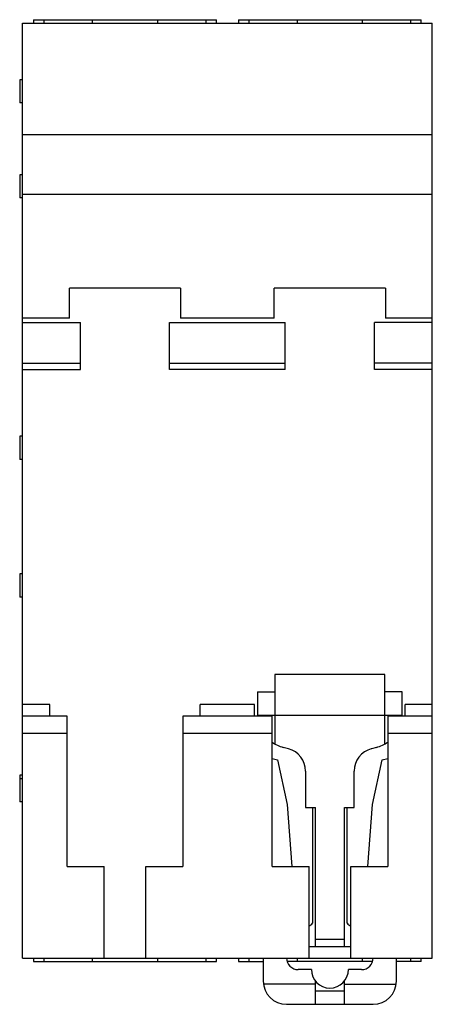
# Model space of a CAD drawing. Header units: millimetres. Extents: x 17.5 to 53.2, y 6.6 to 91.7.
import ezdxf

# ---------------------------------------------------------------- set-up
doc = ezdxf.new("R2010")
doc.units = ezdxf.units.MM
doc.header["$LTSCALE"] = 6.428526
doc.layers.get('0').update_dxf_attribs({"linetype": 'CONTINUOUS'})

msp = doc.modelspace()

# ---------------------------------------------------------------- linework, layer by layer
at = {"color": 7, "linetype": 'CONTINUOUS'}
for p, q in [((17.773, 10.579), (17.773, 91.379)), ((17.773, 91.379), (53.173, 91.379)), ((18.723, 91.679), (18.723, 91.379)), ((18.723, 91.679), (34.523, 91.679)), ((19.623, 91.679), (19.623, 91.379)), ((23.823, 91.379), (23.823, 91.679)), ((29.423, 91.679), (29.423, 91.379)), ((33.623, 91.379), (33.623, 91.679)), ((34.523, 91.379), (34.523, 91.679)), ((36.423, 91.679), (36.423, 91.379)), ((36.423, 91.679), (52.223, 91.679)), ((37.323, 91.679), (37.323, 91.379)), ((41.523, 91.379), (41.523, 91.679)), ((47.123, 91.679), (47.123, 91.379)), ((51.323, 91.379), (51.323, 91.679)), ((52.223, 91.379), (52.223, 91.679)), ((53.173, 10.579), (53.173, 91.379)), ((17.773, 86.479), (17.523, 86.479)), ((17.523, 86.478), (17.523, 84.479)), ((17.773, 84.479), (17.523, 84.479)), ((53.173, 81.737), (17.773, 81.737)), ((17.773, 78.279), (17.523, 78.279)), ((17.523, 78.278), (17.523, 76.279)), ((17.773, 76.279), (17.523, 76.279)), ((53.173, 76.579), (17.773, 76.579)), ((21.823, 65.879), (21.823, 68.479)), ((31.423, 68.479), (21.823, 68.479)), ((31.423, 68.479), (31.423, 65.879)), ((39.523, 65.879), (39.523, 68.479)), ((49.123, 68.479), (39.523, 68.479)), ((49.123, 68.479), (49.123, 65.879)), ((21.823, 65.879), (17.773, 65.879)), ((39.523, 65.879), (31.423, 65.879)), ((53.173, 65.879), (49.123, 65.879)), ((17.773, 65.521), (22.773, 65.521)), ((22.773, 61.434), (22.773, 65.521)), ((30.473, 61.434), (30.473, 65.521)), ((30.473, 65.521), (40.473, 65.521)), ((40.473, 61.434), (40.473, 65.521)), ((48.173, 61.434), (48.173, 65.521)), ((53.173, 65.521), (48.173, 65.521)), ((17.773, 61.982), (22.773, 61.982)), ((17.773, 61.434), (22.773, 61.434)), ((30.473, 61.982), (40.473, 61.982)), ((40.473, 61.434), (30.473, 61.434)), ((53.173, 61.982), (48.173, 61.982)), ((53.173, 61.434), (48.173, 61.434)), ((17.773, 55.679), (17.523, 55.679)), ((17.523, 55.678), (17.523, 53.679)), ((17.773, 53.679), (17.523, 53.679)), ((17.773, 43.779), (17.523, 43.779)), ((17.523, 43.778), (17.523, 41.779)), ((17.773, 41.779), (17.523, 41.779)), ((49.073, 35.079), (39.573, 35.079)), ((39.573, 35.079), (39.573, 29.083)), ((49.073, 29.083), (49.073, 35.079)), ((38.073, 33.579), (39.573, 33.579)), ((38.073, 33.579), (38.073, 31.681)), ((50.573, 33.579), (49.073, 33.579)), ((50.573, 31.681), (50.573, 33.579)), ((20.123, 32.479), (17.773, 32.479)), ((20.123, 31.479), (20.123, 32.479)), ((37.823, 32.479), (33.123, 32.479)), ((33.123, 31.479), (33.123, 32.479)), ((37.823, 31.479), (37.823, 32.479)), ((53.173, 32.479), (50.823, 32.479)), ((50.823, 31.479), (50.823, 32.479)), ((38.075, 31.579), (50.572, 31.579)), ((21.623, 31.479), (17.773, 31.479)), ((21.623, 18.479), (21.623, 31.479)), ((39.323, 31.479), (31.623, 31.479)), ((31.623, 31.479), (31.623, 18.479)), ((39.323, 18.479), (39.323, 31.479)), ((53.173, 31.479), (49.323, 31.479)), ((49.323, 31.479), (49.323, 18.479)), ((21.623, 29.979), (17.773, 29.979)), ((39.323, 29.979), (31.623, 29.979)), ((53.173, 29.979), (49.323, 29.979)), ((40.741, 28.664), (40.297, 28.783)), ((48.35, 28.783), (47.906, 28.664)), ((39.323, 27.836), (39.809, 27.706)), ((39.809, 27.706), (40.626, 23.861)), ((48.02, 23.861), (48.837, 27.706)), ((48.837, 27.706), (49.323, 27.836)), ((42.223, 26.732), (42.223, 23.579)), ((46.423, 23.579), (46.423, 26.732)), ((17.773, 26.379), (17.523, 26.379)), ((17.523, 26.378), (17.523, 24.079)), ((17.773, 26.079), (17.523, 26.079)), ((17.773, 24.079), (17.523, 24.079)), ((40.626, 23.861), (41.05, 18.479)), ((47.597, 18.479), (48.02, 23.861)), ((42.223, 23.579), (43.073, 23.579)), ((42.823, 23.579), (42.823, 13.579)), ((43.073, 11.579), (43.073, 23.579)), ((45.573, 23.579), (46.423, 23.579)), ((45.573, 11.579), (45.573, 23.579)), ((45.823, 13.579), (45.823, 23.579)), ((21.623, 18.479), (24.823, 18.479)), ((24.823, 10.579), (24.823, 18.479)), ((28.423, 18.479), (31.623, 18.479)), ((28.423, 10.579), (28.423, 18.479)), ((39.323, 18.479), (42.523, 18.479)), ((42.523, 10.579), (42.523, 18.479)), ((46.123, 18.479), (49.323, 18.479)), ((46.123, 10.579), (46.123, 18.479)), ((45.573, 12.179), (43.073, 12.179)), ((42.523, 11.579), (46.123, 11.579)), ((17.773, 10.579), (53.173, 10.579)), ((18.723, 10.579), (18.723, 10.279)), ((18.723, 10.279), (34.523, 10.279)), ((19.623, 10.579), (19.623, 10.279)), ((23.823, 10.279), (23.823, 10.579)), ((29.423, 10.579), (29.423, 10.279)), ((33.623, 10.279), (33.623, 10.579)), ((34.523, 10.279), (34.523, 10.579)), ((36.423, 10.579), (36.423, 10.279)), ((36.423, 10.279), (38.573, 10.279)), ((37.323, 10.579), (37.323, 10.279)), ((38.573, 10.579), (38.573, 8.579)), ((47.969, 10.279), (40.678, 10.279)), ((41.523, 10.279), (41.523, 10.579)), ((47.123, 10.579), (47.123, 10.279)), ((50.073, 8.579), (50.073, 10.579)), ((52.223, 10.279), (50.073, 10.279)), ((51.323, 10.279), (51.323, 10.579)), ((52.223, 10.279), (52.223, 10.579)), ((42.723, 9.579), (41.58, 9.579)), ((47.067, 9.579), (45.923, 9.579)), ((43.073, 6.579), (43.073, 8.58)), ((45.573, 6.579), (45.573, 8.58)), ((43.073, 8.311), (38.591, 8.311)), ((45.573, 7.711), (43.073, 7.711)), ((45.573, 8.311), (50.055, 8.311)), ((40.573, 6.579), (48.073, 6.579))]:
    msp.add_line(p, q, dxfattribs=at)
for centre, radius, start, end in [((41.073, 31.681), 3, 180, 183.86047), ((47.573, 31.681), 3, 356.13953, 360), ((41.073, 31.681), 3, 234.31467, 255), ((47.573, 31.681), 3, 285, 305.68533), ((40.223, 26.732), 2, 0, 75), ((48.423, 26.732), 2, 105, 180), ((42.199, 14.079), 0.8, 293.93028, 321.31781), ((46.448, 14.079), 0.8, 218.68219, 246.06972), ((41.58, 10.579), 1, 179.99672, 270), ((47.067, 10.579), 1, 270, 0.00328), ((44.323, 9.579), 1.6, 180, 360), ((40.573, 8.579), 2, 180, 270), ((48.073, 8.579), 2, 270, 360)]:
    msp.add_arc(centre, radius, start, end, dxfattribs=at)

doc.saveas('drawing.dxf')
